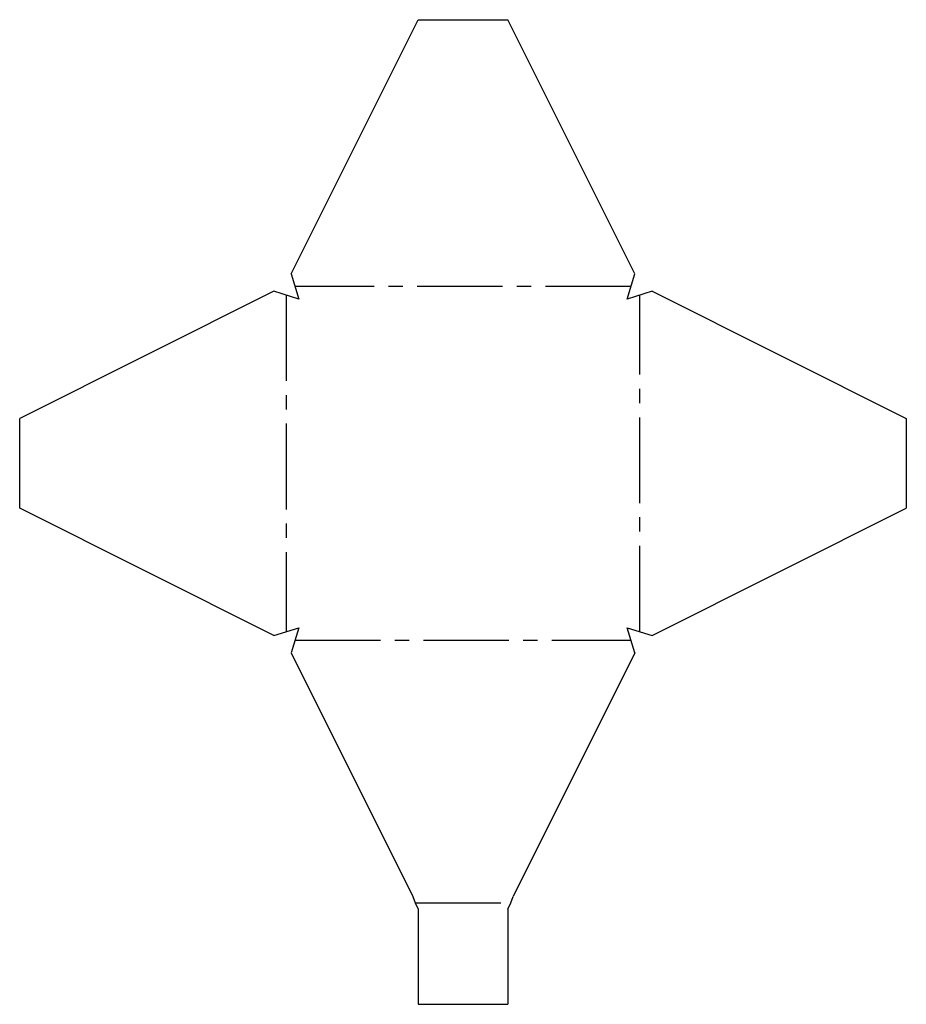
# Model space of a CAD drawing. Extents: x -59 to 139, y -160 to 59.
import ezdxf

# ---------------------------------------------------------------- set-up
doc = ezdxf.new("R2010")
doc.units = 0
doc.header["$LTSCALE"] = 25.4
doc.linetypes.add('CENTER2', pattern=[1.125, 0.75, -0.125, 0.125, -0.125])
doc.layers.add('DOWNCENTERLINES', color=7, linetype='CONTINUOUS')
doc.layers.add('NORMAL', color=7, linetype='CONTINUOUS')

msp = doc.modelspace()

# ---------------------------------------------------------------- linework, layer by layer
at = {"layer": 'DOWNCENTERLINES', "color": 4, "linetype": 'CENTER2'}
for p, q in [((77.4, -0.68), (2.6, -0.68)), ((0.68, -2.6), (0.68, -77.4)), ((79.32, -77.4), (79.32, -2.6)), ((2.6, -79.32), (77.4, -79.32)), ((29.37, -137.73), (50.63, -137.73))]:
    msp.add_line(p, q, dxfattribs=at)
at = {"layer": 'NORMAL', "color": 3, "linetype": 'CONTINUOUS'}
for p, q in [((1.73, 2.11), (30, 58.64)), ((30, 58.64), (50, 58.64)), ((78.27, 2.11), (50, 58.64)), ((1.73, 2.11), (3.46, -3.46)), ((76.54, -3.46), (78.27, 2.11)), ((-2.11, -1.73), (-58.64, -30)), ((3.46, -3.46), (-2.11, -1.73)), ((82.11, -1.73), (76.54, -3.46)), ((82.11, -1.73), (138.64, -30)), ((-58.64, -50), (-58.64, -30)), ((138.64, -30), (138.64, -50)), ((-2.11, -78.27), (-58.64, -50)), ((82.11, -78.27), (138.64, -50)), ((-2.11, -78.27), (3.46, -76.54)), ((3.46, -76.54), (1.73, -82.11)), ((78.27, -82.11), (76.54, -76.54)), ((76.54, -76.54), (82.11, -78.27)), ((1.73, -82.11), (28.85, -136.33)), ((78.27, -82.11), (51.15, -136.33)), ((28.85, -136.33), (29.37, -137.73)), ((29.37, -137.73), (30, -139.12)), ((50, -139.12), (50.63, -137.73)), ((50.63, -137.73), (51.15, -136.33)), ((30, -139.12), (30, -160.27)), ((50, -139.12), (50, -160.27)), ((30, -160.27), (50, -160.27))]:
    msp.add_line(p, q, dxfattribs=at)

doc.saveas('drawing.dxf')
